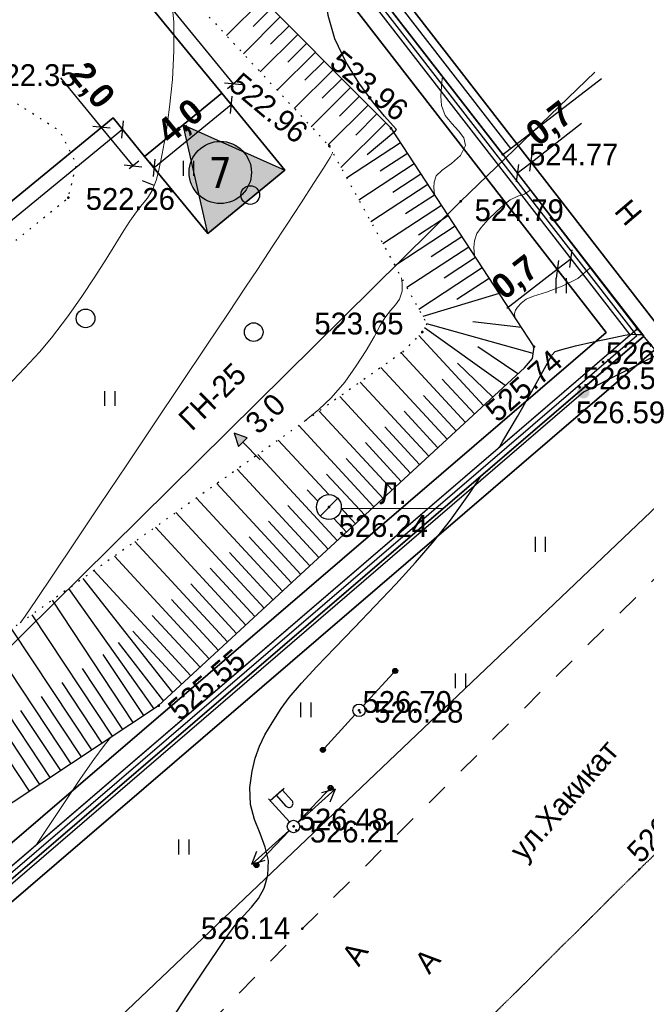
# Model space of a CAD drawing. Header units: millimetres. Extents: x 767170 to 66149698, y -983507 to 2493658.
# Tile 188 of 226: x 2880158 to 2905319, y -716604 to -677060. Entities that reach past the tile are written whole.
import ezdxf
from ezdxf.enums import TextEntityAlignment as Align

# ---------------------------------------------------------------- set-up
doc = ezdxf.new("R2010")
doc.units = ezdxf.units.MM
for name, pattern in [('Д_ТРОТ_ТРУБА', [3, 1.5, -1.5]), ('ДОРОГИ_СТРОЯЩ', [9, 8, -1]), ('Контура низ откосов  Штриховая 0.1-0.5 - - - - - - -', [0.6, 0.1, -0.5])]:
    doc.linetypes.add(name, pattern=pattern)
for name, color, linetype in [('(004) Точки рельефа', 7, 'Continuous'), ('(004a) Точки рельефа (отк.)', 7, 'Continuous'), ('(007) Здания', 7, 'Continuous'), ('(011) Колодцы', 7, 'Continuous'), ('(013) Газ', 30, 'ИК_Газопровод -------г--------'), ('(022) Возд. Линии', 7, 'Continuous'), ('(025) Дорога', 7, 'Continuous'), ('(031) Горизонтали', 42, 'Continuous'), ('(035) Откосы', 7, 'Continuous'), ('(036) Растительность', 7, 'Continuous'), ('(038) Деревья', 7, 'Continuous'), ('(039) Земля', 7, 'Continuous'), ('(040) Ограда', 7, 'Continuous'), ('GLUXOY OG', 7, 'Continuous'), ('METALL OG', 7, 'Continuous'), ('V-NODE-TEXT', 11, 'Continuous'), ('YQ_DIM', 3, 'Continuous'), ('Пикет', 7, 'Continuous')]:
    doc.layers.add(name, color=color, linetype=linetype)
for name, color, linetype, lineweight in [('(032) Горизонтали утолщенные', 32, 'Continuous', 30), ('(042) Бергштрих', 32, 'Continuous', 30), ('ВВГ 3х2.5', 5, 'Continuous', 40)]:
    doc.layers.add(name, color=color, linetype=linetype, lineweight=lineweight)
doc.styles.add('BM-431', font='txt')
doc.styles.add('D-431', font='txt')
doc.styles.add('FAYZXON', font='GOTHICB.TTF')
doc.styles.add('P-131', font='txt')
doc.styles.add('S', font='txtwr', dxfattribs={"oblique": 15})
doc.styles.get("Standard").update_dxf_attribs({"font": 'isocpeui.ttf'})
doc.styles.add('Tahoma', font='tahoma.ttf')
doc.linetypes.add('FENCELINE1', pattern='A,6.35,-2.54,[133,ltypeshp.shx,S=2.54,R=0,X=-2.54,Y=0],-2.54,25.4', length=36.83)
doc.linetypes.add('GAZ_VOZDUSH', pattern='A,1,-2,["~",Standard,S=3,R=0,X=-1.5,Y=-1.5],-1,10', length=14)
doc.linetypes.add('ИК_Газопровод -------г--------', pattern='A,9,-0.6,["Г",Standard,S=1.2,R=0,X=0,Y=-0.6],-1.2', length=10.8)
doc.linetypes.add('ОГРАДА_БЕТ', pattern='A,4,["|",Standard,S=0.8,R=0,X=0,Y=-0.8],4', length=8)
doc.linetypes.add('ОГРАДА_ГЛИН', pattern='A,4,["|",Standard,S=0.8,R=0,X=0,Y=-0.8],0.5,["|",Standard,S=0.8,R=0,X=0,Y=-0.8],3.5', length=8)
doc.dimstyles.new('MAGENTA genplan dimension', dxfattribs={"dimtxt": 1000, "dimasz": 500, "dimexe": 200, "dimexo": 300, "dimgap": 100, "dimtad": 1, "dimdec": 1, "dimlfac": 0.001, "dimzin": 1, "dimtxsty": 'FAYZXON', "dimblk": 'OBLIQUE', "dimcen": 0, "dimclrd": 142, "dimclre": 142, "dimclrt": 6, "dimadec": 0, "dimazin": 0, "dimtfac": 1, "dimtdec": 1, "dimtmove": 0, "dimatfit": 3, "dimldrblk": 'OBLIQUE', "dimfxl": 1, "dimlwd": 30, "dimlwe": 30, "dimarcsym": 0})

# ---------------------------------------------------------------- blocks, each defined once
blk = doc.blocks.new('d')
at = {"layer": '(038) Деревья'}
blk.add_ellipse((0, 0), major_axis=(0.265, 0.265), ratio=1, start_param=5.497787, end_param=11.780972, dxfattribs=at)
blk = doc.blocks.new('I04010')
for p, q in [((-0.412273, 0.007146), (-0.412273, 1.207146)), ((0.387727, 1.207146), (0.387727, 0.007146))]:
    blk.add_line(p, q)
blk = doc.blocks.new('STOLB-flat-6')
at = {"layer": '(022) Возд. Линии'}
blk.add_circle((0, 0), 0.25, dxfattribs=at)
blk = doc.blocks.new('s3-flat-18')
at = {"layer": '(022) Возд. Линии'}
h = blk.add_hatch(dxfattribs=at)
h.set_pattern_fill('ACET-2D-ANSI31', color=256, scale=0.01, angle=46.2272, style=0)
h.set_pattern_definition([(91.227215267, (-32274.242018, -79600.45155), (-0.031742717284, -0.000679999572), [])])
edge = h.paths.add_edge_path()
edge.add_arc((1.314, 1.372), 0.1, 0, 360)
blk.add_lwpolyline([(0, 0), (1.384, 1.444)], dxfattribs=at)
blk.add_circle((1.314, 1.372), 0.1, dxfattribs=at)
blk = doc.blocks.new('s4-flat-18')
at = {"layer": '(022) Возд. Линии'}
h = blk.add_hatch(dxfattribs=at)
h.set_pattern_fill('ACET-2D-ANSI31', color=256, scale=0.01, angle=226.2272, style=0)
h.set_pattern_definition([(271.227215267, (-32273.89705, -79600.091478), (0.031742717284, 0.000679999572), [])])
edge = h.paths.add_edge_path()
edge.add_arc((-1.314, -1.372), 0.1, 0, 360)
blk.add_lwpolyline([(0, 0), (-1.384, -1.444)], dxfattribs=at)
blk.add_circle((-1.314, -1.372), 0.1, dxfattribs=at)
blk = doc.blocks.new('prov-s-flat-14')
at = {"layer": '(022) Возд. Линии'}
for name, p in [('s3-flat-18', (0.172, 0.179)), ('s4-flat-18', (-0.173, -0.181))]:
    blk.add_blockref(name, p, dxfattribs=at)
blk = doc.blocks.new('STOLB-flat-7')
at = {"layer": '(022) Возд. Линии'}
blk.add_circle((0, 0), 0.25, dxfattribs=at)
blk = doc.blocks.new('s3-flat-19')
at = {"layer": '(022) Возд. Линии'}
h = blk.add_hatch(dxfattribs=at)
h.set_pattern_fill('ACET-2D-ANSI31', color=256, scale=0.01, angle=47.5732, style=0)
h.set_pattern_definition([(92.57319229, (-32276.870753, -79605.11854), (-0.031717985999, -0.001425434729), [])])
edge = h.paths.add_edge_path()
edge.add_arc((1.282, 1.402), 0.1, 0, 360)
blk.add_lwpolyline([(0, 0), (1.349, 1.476)], dxfattribs=at)
blk.add_circle((1.282, 1.402), 0.1, dxfattribs=at)
blk = doc.blocks.new('s4-flat-19')
at = {"layer": '(022) Возд. Линии'}
h = blk.add_hatch(dxfattribs=at)
h.set_pattern_fill('ACET-2D-ANSI31', color=256, scale=0.01, angle=227.5732, style=0)
h.set_pattern_definition([(272.57319229, (-32276.534338, -79604.750465), (0.031717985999, 0.001425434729), [])])
edge = h.paths.add_edge_path()
edge.add_arc((-1.282, -1.402), 0.1, 0, 360)
blk.add_lwpolyline([(0, 0), (-1.349, -1.476)], dxfattribs=at)
blk.add_circle((-1.282, -1.402), 0.1, dxfattribs=at)
blk = doc.blocks.new('prov-s-flat-15')
at = {"layer": '(022) Возд. Линии'}
for name, p in [('s3-flat-19', (0.168, 0.183)), ('s4-flat-19', (-0.169, -0.185))]:
    blk.add_blockref(name, p, dxfattribs=at)
blk = doc.blocks.new('S2-flat-11')
at = {"layer": '(022) Возд. Линии'}
for p, q in [((0, 0), (1.486, 1.338)), ((1.486, 1.338), (0.947, 1.189)), ((1.486, 1.338), (1.282, 0.818))]:
    blk.add_line(p, q, dxfattribs=at)
blk = doc.blocks.new('S1-flat-11')
at = {"layer": '(022) Возд. Линии'}
for p, q in [((0, 0), (-1.486, -1.338)), ((-1.486, -1.338), (-1.282, -0.818)), ((-1.486, -1.338), (-0.947, -1.189))]:
    blk.add_line(p, q, dxfattribs=at)
blk = doc.blocks.new('f-flat-10')
at = {"layer": '(022) Возд. Линии'}
for points in [[(-0.937, 1.04), (-0.379, 1.542)], [(-0.167, 0.186), (-1.004, 1.115)]]:
    blk.add_lwpolyline(points, dxfattribs=at)
blk.add_lwpolyline([(-0.073, 0.809), (-0.073, 0.809, 0.414214), (-0.061, 1.039), (-0.454, 1.475), (-0.695, 1.258), (-0.302, 0.821, 0.414214)], format="xyb", close=True, dxfattribs=at)
blk.add_circle((0, 0), 0.25, dxfattribs=at)
blk = doc.blocks.new('I01171-flat-7')
at = {"layer": '(011) Колодцы'}
blk.add_line((-0.349, -0.361), (0.349, 0.351), dxfattribs=at)
blk.add_circle((0, 0), 0.5, dxfattribs=at)
at = {"color": 4, "style": 'S', "oblique": 15}
blk.add_attdef('Z', (0.547, 0.808), '', height=1, rotation=90, dxfattribs=at)
blk = doc.blocks.new('wef-flat-9')
at = {"layer": '(025) Дорога', "linetype": 'Д_ТРОТ_ТРУБА'}
blk.add_hatch(color=0, dxfattribs=at).paths.add_polyline_path([(-1751554.747, -1402386.181), (-1751554.392, -1402385.83), (-1751554.921, -1402385.65)])
at = {"layer": '(022) Возд. Линии', "color": 0}
for points in [[(-1751554.921, -1402385.65), (-1751554.747, -1402386.181)], [(-1751553.867, -1402386.717), (-1751554.569, -1402386.006)]]:
    blk.add_lwpolyline(points, dxfattribs=at)
at = {"layer": '(025) Дорога', "color": 0, "linetype": 'Д_ТРОТ_ТРУБА'}
blk.add_lwpolyline([(-1751554.747, -1402386.181), (-1751554.392, -1402385.83), (-1751554.921, -1402385.65), (-1751554.747, -1402386.181)], close=True, dxfattribs=at)
blk.add_lwpolyline([(-1751554.747, -1402386.181), (-1751554.392, -1402385.83)], dxfattribs=at)
blk = doc.blocks.new('A$C05d28b1e')
at = {"layer": '(013) Газ', "linetype": 'ByBlock'}
h = blk.add_hatch(color=0, dxfattribs=at)
edge = h.paths.add_edge_path()
edge.add_arc((-29954, -94459), 250, 0, 360)
at = {"layer": '(004) Точки рельефа', "color": 7, "linetype": 'ByBlock', "lineweight": -2}
for p in [(-37675, -83853), (-40161, -84572), (-33190, -84908), (-50637, -86644), (-34885, -86796), (-36416, -92038), (-27799, -91911), (-31938, -92630), (-40175, -99069), (-47013, -107040), (-38962, -107234), (-41595, -111897), (-41237, -115998)]:
    blk.add_point(p, dxfattribs=at)
at = {"layer": '(004a) Точки рельефа (отк.)', "color": 7, "linetype": 'ByBlock', "lineweight": -2}
for p in [(-29174, -93245), (-30100, -94254)]:
    blk.add_point(p, dxfattribs=at)
at = {"layer": '(007) Здания', "ltscale": 600}
for points in [[(-33190, -84908), (-29228, -81858)], [(-33190, -84908), (-27799, -91911), (-26584, -93359)]]:
    blk.add_lwpolyline(points, dxfattribs=at)
at = {"layer": '(013) Газ', "linetype": 'GAZ_VOZDUSH', "ltscale": 600, "flags": 128}
for points in [[(139039, 153682), (138885, 152734), (135454, 145357), (130316, 142546), (115842, 109039), (104824, 79051), (99727, 68744), (82201, 34139), (52809, 3628), (56082, -3749), (32593, -24350), (33828, -29046), (31852, -35564), (-6995, -77251), (-10648, -79274), (-22017, -90450), (-29954, -94459), (-74554, -132816), (-76953, -135094)], [(-29501, -81599), (-34885, -86796), (-57126, -108761), (-84722, -135134), (-87949, -138482), (-84911, -141883), (-86034, -142931)]]:
    blk.add_lwpolyline(points, dxfattribs=at)
at = {"layer": '(022) Возд. Линии', "color": 0, "ltscale": 600, "flags": 128}
blk.add_lwpolyline([(-39677, -99116), (-35582, -99121)], dxfattribs=at)
at = {"layer": '(025) Дорога', "linetype": 'Д_ТРОТ_ТРУБА', "ltscale": 600, "flags": 128}
blk.add_lwpolyline([(150815, 142076), (135921, 113311), (125552, 93370), (117383, 77821), (104208, 56333), (99627, 49152), (88708, 25275), (72217, 300), (60109, -13961), (40976, -33812), (21855, -53057), (7525, -67385), (-21145, -96032), (-41237, -115998), (-56020, -131074), (-73097, -148290), (-76079, -151266)], dxfattribs=at)
at = {"layer": '(031) Горизонтали', "color": 42, "linetype": 'Continuous', "lineweight": 0, "ltscale": 600}
for points in [[(-53084, -94212), (-52391, -93495), (-51793, -92846), (-51310, -92270), (-50675, -91429), (-50095, -90606), (-49575, -89826), (-49118, -89110), (-48728, -88481), (-48410, -87964), (-48168, -87581), (-47901, -87210), (-47666, -86923), (-47459, -86657), (-47277, -86353), (-47116, -85948), (-47008, -85540), (-46867, -84880), (-46715, -84020), (-46571, -83010), (-46458, -81902), (-46395, -80747), (-46403, -79597), (-46505, -78503)], [(-35937, -86512), (-35956, -86237), (-35944, -86014), (-35861, -85766), (-35632, -85540), (-35253, -85274), (-34886, -84952), (-34694, -84554), (-34756, -84234), (-34968, -83952), (-35244, -83670), (-35503, -83347), (-35659, -82941), (-35674, -82570), (-35637, -81987), (-35613, -81784)], [(-52552, -103706), (-52539, -103695), (-52373, -103449), (-51921, -102778), (-51235, -101758), (-50367, -100466), (-49369, -98979), (-48291, -97373), (-47186, -95724), (-46104, -94110), (-45098, -92606), (-44218, -91289), (-43517, -90236), (-43045, -89524), (-42451, -88619), (-41855, -87709), (-41292, -86845), (-40794, -86075), (-40395, -85452), (-40128, -85023), (-40027, -84839), (-40029, -84812)], [(-34324, -88979), (-34324, -88979), (-34348, -88649), (-34334, -88381), (-34234, -88086), (-34063, -87836), (-33785, -87526), (-33457, -87206), (-33141, -86923), (-32895, -86727), (-32591, -86579), (-32320, -86496), (-32092, -86335)], [(-32712, -91446), (-32712, -91446), (-32717, -91295), (-32683, -91156), (-32599, -91034), (-32449, -90878), (-32248, -90715), (-31960, -90601), (-31439, -90435), (-30805, -90201), (-30180, -89883), (-29683, -89464)], [(-41163, -95638), (-40578, -95151), (-40079, -94686), (-39540, -94048), (-39075, -93402), (-38683, -92785), (-38362, -92233), (-38109, -91782), (-37922, -91467), (-37696, -91174), (-37494, -90949), (-37335, -90717), (-37236, -90402), (-37232, -90093), (-37255, -89865)], [(-51916, -112620), (-51464, -111936), (-50768, -110892), (-50142, -109969), (-49611, -109204), (-49198, -108638), (-48929, -108309)]]:
    blk.add_lwpolyline(points, dxfattribs=at)
at = {"layer": '(032) Горизонтали утолщенные', "color": 32, "linetype": 'Continuous', "lineweight": 30, "ltscale": 600}
for points in [[(-37549, -84045), (-37544, -83991), (-37502, -83952), (-37459, -83904), (-37591, -83759), (-37938, -83370), (-38421, -82780), (-38966, -82036), (-39495, -81182), (-39930, -80264), (-40197, -79327), (-40291, -78454), (-40272, -77672), (-40155, -76939), (-39954, -76215), (-39947, -76195)], [(-33328, -96659), (-33185, -96428), (-32599, -95437), (-32102, -94564), (-31713, -93860), (-31450, -93377), (-31332, -93165), (-31227, -92970), (-31091, -92819), (-30825, -92734), (-30268, -92597), (-29564, -92438), (-28858, -92286), (-28293, -92170), (-28014, -92120), (-27806, -92141), (-27609, -92137)], [(-46541, -119714), (-45826, -118635), (-45177, -117664), (-44651, -116877), (-44301, -116349), (-43940, -115859), (-43595, -115472), (-43278, -115133), (-43001, -114787), (-42779, -114377), (-42622, -113850), (-42601, -113269), (-42731, -112721), (-42940, -112178), (-43159, -111616), (-43317, -111008), (-43344, -110330), (-43262, -109681), (-43139, -109147), (-42967, -108677), (-42740, -108222), (-42452, -107733), (-42097, -107158), (-41770, -106711), (-41280, -106143), (-40659, -105472), (-39938, -104720), (-39149, -103906), (-38324, -103049), (-37493, -102170), (-36690, -101289), (-35944, -100424), (-35289, -99597), (-34549, -98559), (-34055, -97810)]]:
    blk.add_lwpolyline(points, dxfattribs=at)
at = {"layer": '(035) Откосы', "ltscale": 600}
for p, q in [((-44291, -80129), (-42832, -78676)), ((-43215, -79763), (-42479, -79030)), ((-43610, -80862), (-42126, -79384)), ((-42521, -80484), (-41773, -79739)), ((-42929, -81595), (-41420, -80093)), ((-41828, -81204), (-41068, -80447)), ((-42247, -82328), (-40715, -80801)), ((-41134, -81925), (-40362, -81155)), ((-41566, -83060), (-40009, -81510)), ((-40885, -83793), (-39304, -82218)), ((-40441, -82645), (-39656, -81864)), ((-39748, -83366), (-38951, -82572)), ((-40204, -84526), (-38598, -82926)), ((-39094, -84126), (-38245, -83280)), ((-39692, -85427), (-37892, -83635)), ((-38636, -84908), (-37570, -84014)), ((-39461, -85847), (-37297, -84432)), ((-38121, -85568), (-37023, -84850)), ((-38978, -86726), (-36749, -85269)), ((-37606, -86426), (-36476, -85687)), ((-38496, -87605), (-36202, -86106)), ((-37092, -87284), (-35929, -86524)), ((-38013, -88484), (-35655, -86943)), ((-36577, -88142), (-35382, -87361)), ((-37530, -89363), (-35108, -87780)), ((-36062, -89000), (-34835, -88198)), ((-37048, -90242), (-34561, -88617)), ((-35547, -89858), (-34288, -89035)), ((-36565, -91121), (-34014, -89454)), ((-35032, -90716), (-33741, -89872)), ((-36557, -92178), (-33960, -94991)), ((-37269, -92880), (-34695, -95669)), ((-35013, -93291), (-33593, -94652)), ((-38092, -93463), (-35430, -96347)), ((-38915, -94046), (-36164, -97025)), ((-35620, -93930), (-34328, -95330)), ((-39738, -94628), (-36899, -97703)), ((-36372, -94590), (-35062, -96008)), ((-40560, -95211), (-37634, -98382)), ((-37150, -95220), (-35797, -96686)), ((-41383, -95794), (-38368, -99060)), ((-37929, -95851), (-36532, -97364)), ((-42206, -96377), (-40182, -98569)), ((-38708, -96481), (-37266, -98043)), ((-43029, -96960), (-39838, -100416)), ((-39486, -97112), (-38001, -98721)), ((-43851, -97542), (-40572, -101094)), ((-40265, -97742), (-38736, -99399)), ((-44674, -98125), (-41307, -101773)), ((-41044, -98373), (-40617, -98835)), ((-45497, -98708), (-42042, -102451)), ((-41822, -99003), (-40205, -100755)), ((-39677, -99116), (-39103, -99738)), ((-46319, -99291), (-42776, -103129)), ((-42601, -99634), (-40940, -101434)), ((-39977, -99528), (-39470, -100077)), ((-47142, -99874), (-43511, -103807)), ((-43380, -100264), (-41674, -102112)), ((-47965, -100456), (-44246, -104485)), ((-48788, -101039), (-44980, -105164)), ((-44159, -100895), (-42409, -102790)), ((-49610, -101622), (-45715, -105842)), ((-44937, -101525), (-43144, -103468)), ((-50060, -101940), (-46450, -106520)), ((-50626, -102341), (-47207, -107169)), ((-45716, -102156), (-43878, -104146)), ((-46495, -102786), (-44613, -104825)), ((-51292, -102813), (-48041, -107721)), ((-52108, -103392), (-48875, -108273)), ((-47273, -103417), (-45348, -105503)), ((-52925, -103969), (-49708, -108825)), ((-48052, -104047), (-46082, -106181)), ((-53742, -104545), (-50542, -109377)), ((-48639, -104508), (-46817, -106859)), ((-54560, -105121), (-51375, -109930)), ((-49254, -104985), (-47624, -107445)), ((-50079, -105550), (-48458, -107997)), ((-55378, -105698), (-52209, -110482)), ((-50904, -106115), (-49291, -108549)), ((-51729, -106679), (-50125, -109101)), ((-52555, -107243), (-50958, -109653)), ((-53380, -107808), (-51792, -110206))]:
    blk.add_line(p, q, dxfattribs=at)
at = {"layer": '(035) Откосы', "linetype": 'Контура низ откосов  Штриховая 0.1-0.5 - - - - - - -', "ltscale": 600}
blk.add_lwpolyline([(-58043, -62121), (-51597, -72270), (-40161, -84572), (-36241, -91710), (-36416, -92038), (-37251, -92867), (-52689, -103803), (-66190, -113316), (-74159, -122490), (-84579, -134080)], dxfattribs=at)
at = {"layer": '(035) Откосы', "ltscale": 600}
for points in [[(-82186, -137023), (-69421, -126056), (-64578, -118675), (-47013, -107040), (-32314, -93471), (-31996, -93107), (-31938, -92630), (-37675, -83853), (-49817, -71663), (-58043, -62121)], [(-33337, -90490), (-36401, -91420)], [(-31972, -92905), (-36241, -91710)], [(-32445, -91855), (-34401, -91632)], [(-33092, -94189), (-36329, -91874)], [(-32585, -93721), (-34196, -92633)]]:
    blk.add_lwpolyline(points, dxfattribs=at)
at = {"layer": '(039) Земля', "linetype": 'Контура низ откосов  Штриховая 0.1-0.5 - - - - - - -', "ltscale": 600, "flags": 128}
blk.add_lwpolyline([(-69513, -96381), (-68982, -98259), (-67869, -99049), (-67044, -99442), (-53679, -89104), (-51093, -87023), (-50637, -86644), (-50306, -85304), (-50975, -83967), (-52820, -82792), (-54266, -82457), (-69297, -95728), (-69513, -96381)], dxfattribs=at)
at = {"layer": '(040) Ограда', "linetype": 'ОГРАДА_БЕТ', "ltscale": 600, "flags": 128}
for points in [[(-33190, -84908), (-58509, -52263), (-37656, -33532), (-37389, -33830), (-37091, -33562)], [(-84579, -134080), (-82186, -137023), (-81425, -137959), (-27799, -91911)]]:
    blk.add_lwpolyline(points, dxfattribs=at)
at = {"layer": '(040) Ограда', "ltscale": 600, "flags": 128}
blk.add_lwpolyline([(-32874, -84663), (-57965, -52312), (-37686, -34097), (-37419, -34394), (-36824, -33860)], dxfattribs=at)
at = {"layer": '(040) Ограда', "ltscale": 600}
blk.add_lwpolyline([(-84889, -134332), (-82496, -137275), (-81476, -138531), (-27538, -92214)], dxfattribs=at)
at = {"layer": '(042) Бергштрих', "color": 32, "linetype": 'Continuous', "lineweight": 30, "ltscale": 600}
blk.add_line((-47196, -86150), (-47661, -85965), dxfattribs=at)
at = {"layer": '(022) Возд. Линии', "xscale": 1000, "yscale": 1000, "zscale": 1000}
for name, p in [('wef-flat-9', (1751510938, 1402289545)), ('I01171-flat-7', (-40175, -99069)), ('prov-s-flat-15', (-38962, -107234)), ('STOLB-flat-7', (-38962, -107234)), ('prov-s-flat-14', (-41595, -111897)), ('f-flat-10', (-41595, -111897)), ('S2-flat-11', (-41412, -111732)), ('STOLB-flat-6', (-41595, -111897)), ('S1-flat-11', (-41782, -112066))]:
    blk.add_blockref(name, p, dxfattribs=at)
at = {"layer": '(036) Растительность', "linetype": 'Continuous', "xscale": 500, "yscale": 500, "zscale": 500}
for p in [(-45810, -85766), (-30836, -90477), (-48970, -95012), (-31678, -100869), (-34884, -106351), (-41100, -107515), (-45995, -113020)]:
    blk.add_blockref('I04010', p, dxfattribs=at)
at = {"layer": '(038) Деревья', "linetype": 'Continuous', "xscale": 1000, "yscale": 1000, "zscale": 1000}
for p in [(-43332, -86537), (-49945, -91491), (-43194, -92041)]:
    blk.add_blockref('d', p, dxfattribs=at)
at = {"layer": '(004) Точки рельефа', "linetype": 'ByBlock', "char_height": 875, "attachment_point": 4, "style": 'D-431'}
for s, insert, rotation in [('523.96', (-39927, -80998), 320.1704), ('522.96', (-43964, -81894), 320.1704), ('525.74', (-33686, -95381), 41.4416), ('525.55', (-46435, -107370), 40.8179)]:
    blk.add_mtext(s, dxfattribs=dict(at, insert=insert, rotation=rotation))
for s, insert in [('522.35', (-53888, -81728)), ('524.77', (-32134, -84916)), ('522.26', (-49937, -86701)), ('524.79', (-34322, -87155)), ('523.65', (-40757, -91704)), ('526.59', (-30255, -95272)), ('526.24', (-39780, -99836)), ('526.28', (-38352, -107296)), ('526.21', (-40937, -112108)), ('526.14', (-45313, -115991))]:
    blk.add_mtext(s, dxfattribs=dict(at, insert=insert))
at = {"layer": '(004a) Точки рельефа (отк.)', "linetype": 'ByBlock', "char_height": 875, "attachment_point": 4, "style": 'D-431'}
for s, insert in [('526.59', (-29049, -92895)), ('526.53', (-29975, -93904))]:
    blk.add_mtext(s, dxfattribs=dict(at, insert=insert))
at = {"layer": '(007) Здания', "style": 'P-131'}
blk.add_text('Н', height=880, rotation=310.4615, dxfattribs=at).set_placement((-28757, -87198))
at = {"layer": '(011) Колодцы', "style": 'BM-431'}
blk.add_text('Л.', height=875, dxfattribs=at).set_placement((-38146, -98946))
at = {"layer": '(013) Газ', "color": 0, "linetype": 'Continuous', "style": 'BM-431'}
for s, p in [('ГН-25', (-45678, -96051)), ('3.0', (-43000, -96192))]:
    blk.add_text(s, height=875, rotation=44.6423, dxfattribs=at).set_placement(p)
at = {"layer": '(025) Дорога', "linetype": 'ДОРОГИ_СТРОЯЩ', "style": 'BM-431'}
blk.add_text('A', height=875, rotation=57.4738, dxfattribs=at).set_placement((-38971, -117562))
blk = doc.blocks.new('A$Cf7d37bc6')
h = blk.add_hatch(color=1)
h.dxf.hatch_style = 1
h.paths.add_polyline_path([(-1024, 1718), (-695, -2742), (2742, -695)])
blk.add_lwpolyline([(-2742, 695), (695, 2742), (2742, -695), (-695, -2742)], close=True)
blk.add_lwpolyline([(-695, -2742), (-1024, 1718), (2742, -695)])
blk = doc.blocks.new('Eksplikatsia')
h = blk.add_hatch(color=2)
h.dxf.hatch_style = 1
edge = h.paths.add_edge_path()
edge.add_arc((0, 0), 1250, 0, 360)
at = {"lineweight": 30}
blk.add_circle((0, 0), 1250, dxfattribs=at)
at = {"color": 1}
blk.add_attdef('№', text='', height=1250, dxfattribs=at).set_placement((0, 0), align=Align.MIDDLE_CENTER)
blk = doc.blocks.new('_Oblique')
at = {"color": 0, "linetype": 'ByBlock', "lineweight": -2}
blk.add_line((-0.5, -0.5), (0.5, 0.5), dxfattribs=at)
blk = doc.blocks.new('*D1637')
at = {"layer": 'YQ_DIM', "color": 142, "lineweight": 30, "transparency": 16777216}
for p, q in [((2884100, -681238), (2884417, -681625)), ((2884290, -681470), (2842853, -715491)), ((2842663, -715260), (2842980, -715646))]:
    blk.add_line(p, q, dxfattribs=at)
at = {"layer": 'YQ_DIM', "color": 142, "lineweight": 30, "transparency": 16777216, "xscale": 500, "yscale": 500, "zscale": 500}
for p, rotation in [((2884290, -681470), 39.38762808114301), ((2842853, -715491), 219.387628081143)]:
    blk.add_blockref('_Oblique', p, dxfattribs=dict(at, rotation=rotation))
at = {"layer": 'YQ_DIM', "color": 6, "transparency": 16777216, "insert": (2863131, -697944), "char_height": 1000, "attachment_point": 5, "rotation": 39.3876, "style": 'FAYZXON'}
blk.add_mtext('53,6', dxfattribs=at)
blk = doc.blocks.new('*D1638')
at = {"layer": 'YQ_DIM', "color": 142, "lineweight": 30, "transparency": 16777216}
for p, q in [((2883445, -681387), (2881808, -679393)), ((2883677, -681197), (2883291, -681514)), ((2884711, -682929), (2883445, -681387)), ((2884943, -682739), (2884557, -683056))]:
    blk.add_line(p, q, dxfattribs=at)
at = {"layer": 'YQ_DIM', "color": 142, "lineweight": 30, "transparency": 16777216, "xscale": 500, "yscale": 500, "zscale": 500}
for p, rotation in [((2883445, -681387), 129.3843893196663), ((2884711, -682929), 309.3843893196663)]:
    blk.add_blockref('_Oblique', p, dxfattribs=dict(at, rotation=rotation))
at = {"layer": 'YQ_DIM', "color": 6, "transparency": 16777216, "insert": (2883005, -679756), "char_height": 1000, "attachment_point": 5, "rotation": 309.3844, "style": 'FAYZXON'}
blk.add_mtext('2,0', dxfattribs=at)
blk = doc.blocks.new('*D1639')
at = {"layer": 'YQ_DIM', "color": 142, "lineweight": 30, "transparency": 16777216}
for p, q in [((2888652, -680477), (2885555, -683012)), ((2888462, -680245), (2888779, -680631)), ((2885365, -682780), (2885682, -683167))]:
    blk.add_line(p, q, dxfattribs=at)
at = {"layer": 'YQ_DIM', "color": 142, "lineweight": 30, "transparency": 16777216, "xscale": 500, "yscale": 500, "zscale": 500}
for p, rotation in [((2888652, -680477), 39.30950815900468), ((2885555, -683012), 219.3095081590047)]:
    blk.add_blockref('_Oblique', p, dxfattribs=dict(at, rotation=rotation))
at = {"layer": 'YQ_DIM', "color": 6, "transparency": 16777216, "insert": (2886663, -681207), "char_height": 1000, "attachment_point": 5, "rotation": 39.3095, "style": 'FAYZXON'}
blk.add_mtext('4,0', dxfattribs=at)
blk = doc.blocks.new('*D1640')
at = {"layer": 'YQ_DIM', "color": 142, "lineweight": 30, "transparency": 16777216}
for p, q in [((2870730, -658179), (2871116, -657861)), ((2870962, -657988), (2888736, -679632)), ((2888504, -679822), (2888890, -679505))]:
    blk.add_line(p, q, dxfattribs=at)
at = {"layer": 'YQ_DIM', "color": 142, "lineweight": 30, "transparency": 16777216, "xscale": 500, "yscale": 500, "zscale": 500}
for p, rotation in [((2870962, -657988), 129.3930506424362), ((2888736, -679632), 309.3930506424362)]:
    blk.add_blockref('_Oblique', p, dxfattribs=dict(at, rotation=rotation))
at = {"layer": 'YQ_DIM', "color": 6, "transparency": 16777216, "insert": (2880386, -668369), "char_height": 1000, "attachment_point": 5, "rotation": 309.3931, "style": 'FAYZXON'}
blk.add_mtext('28,0', dxfattribs=at)
blk = doc.blocks.new('*D1691')
at = {"color": 142, "lineweight": 30, "transparency": 16777216}
for p, q in [((2902298, -686659), (2901745, -687088)), ((2902389, -686776), (2902421, -686817)), ((2901745, -687088), (2899714, -688663)), ((2901836, -687205), (2901868, -687246))]:
    blk.add_line(p, q, dxfattribs=at)
at = {"color": 142, "lineweight": 30, "transparency": 16777216, "xscale": 500, "yscale": 500, "zscale": 500}
for p, rotation in [((2902298, -686659), 37.79664929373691), ((2901745, -687088), 217.7966492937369)]:
    blk.add_blockref('_Oblique', p, dxfattribs=dict(at, rotation=rotation))
at = {"color": 6, "transparency": 16777216, "insert": (2900106, -687480), "char_height": 1000, "attachment_point": 5, "rotation": 37.7966, "style": 'FAYZXON'}
blk.add_mtext('0,7', dxfattribs=at)
blk = doc.blocks.new('*D1692')
at = {"color": 142, "lineweight": 30, "transparency": 16777216}
for p, q in [((2900691, -682791), (2902722, -681216)), ((2900138, -683220), (2900691, -682791)), ((2900540, -682597), (2900568, -682633)), ((2899987, -683026), (2900015, -683062))]:
    blk.add_line(p, q, dxfattribs=at)
at = {"color": 142, "lineweight": 30, "transparency": 16777216, "xscale": 500, "yscale": 500, "zscale": 500}
for p, rotation in [((2900691, -682791), 37.79664929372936), ((2900138, -683220), 217.7966492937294)]:
    blk.add_blockref('_Oblique', p, dxfattribs=dict(at, rotation=rotation))
at = {"color": 6, "transparency": 16777216, "insert": (2901478, -681301), "char_height": 1000, "attachment_point": 5, "rotation": 37.7966, "style": 'FAYZXON'}
blk.add_mtext('0,7', dxfattribs=at)
blk = doc.blocks.new('asdaw1234141')
at = {"layer": '(013) Газ', "linetype": 'ByBlock'}
h = blk.add_hatch(color=0, dxfattribs=at)
edge = h.paths.add_edge_path()
edge.add_arc((-14289, -32290), 250, 0, 360)
at = {"layer": '(004) Точки рельефа', "color": 7, "linetype": 'ByBlock', "lineweight": -2}
for p in [(-17525, -22739), (-20751, -29869), (-12134, -29742), (-16273, -30461), (-24510, -36900), (-23297, -45065), (-25930, -49728), (-25572, -53829)]:
    blk.add_point(p, dxfattribs=at)
at = {"layer": '(004a) Точки рельефа (отк.)', "color": 7, "linetype": 'ByBlock', "lineweight": -2}
for p in [(-13509, -31076), (-14435, -32085)]:
    blk.add_point(p, dxfattribs=at)
at = {"layer": '(007) Здания', "ltscale": 600}
for points in [[(-17525, -22739), (-13563, -19689)], [(-17525, -22739), (-12134, -29742), (-10919, -31190)]]:
    blk.add_lwpolyline(points, dxfattribs=at)
at = {"layer": '(013) Газ', "linetype": 'GAZ_VOZDUSH', "ltscale": 600, "flags": 128}
blk.add_lwpolyline([(-13836, -19430), (-19220, -24627), (-41461, -46592), (-69057, -72965), (-72284, -76313), (-69246, -79714), (-70369, -80762)], dxfattribs=at)
at = {"layer": '(022) Возд. Линии', "color": 0, "ltscale": 600, "flags": 128}
blk.add_lwpolyline([(-24012, -36947), (-19917, -36952)], dxfattribs=at)
at = {"layer": '(025) Дорога', "linetype": 'Д_ТРОТ_ТРУБА', "elevation": 524612}
blk.add_lwpolyline([(-64493, -105070), (-53854, -94447), (-47824, -88199), (-45983, -86685), (-44042, -84841), (-41326, -81884), (-39588, -79458), (-31164, -70747), (-21589, -60944), (-12051, -51459), (-2009, -41732), (6767, -33428), (12566, -27815), (14277, -26160)], dxfattribs=at)
at = {"layer": '(031) Горизонтали', "color": 42, "linetype": 'Continuous', "lineweight": 0, "ltscale": 600}
for points in [[(-36887, -41537), (-36874, -41526), (-36708, -41280), (-36256, -40609), (-35570, -39589), (-34702, -38297), (-33704, -36810), (-32626, -35204), (-31521, -33555), (-30439, -31941), (-29433, -30437), (-28553, -29120), (-27852, -28067), (-27380, -27355), (-26786, -26450), (-26190, -25540), (-25627, -24676), (-25129, -23906), (-24730, -23283), (-24463, -22854), (-24362, -22670), (-24364, -22643)], [(-18659, -26810), (-18659, -26810), (-18683, -26480), (-18669, -26212), (-18569, -25917), (-18398, -25667), (-18120, -25357), (-17792, -25037), (-17476, -24754), (-17230, -24558), (-16926, -24410), (-16655, -24327), (-16427, -24166)], [(-17047, -29277), (-17047, -29277), (-17052, -29126), (-17018, -28987), (-16934, -28865), (-16784, -28709), (-16583, -28546), (-16295, -28432), (-15774, -28266), (-15140, -28032), (-14515, -27714), (-14018, -27295)], [(-25498, -33469), (-24913, -32982), (-24414, -32517), (-23875, -31879), (-23410, -31233), (-23018, -30616), (-22697, -30064), (-22444, -29613), (-22257, -29298), (-22031, -29005), (-21829, -28780), (-21670, -28548), (-21571, -28233), (-21567, -27924), (-21590, -27696)], [(-36251, -50451), (-35799, -49767), (-35103, -48723), (-34477, -47800), (-33946, -47035), (-33533, -46469), (-33264, -46140)]]:
    blk.add_lwpolyline(points, dxfattribs=at)
at = {"layer": '(032) Горизонтали утолщенные', "color": 32, "linetype": 'Continuous', "lineweight": 30, "ltscale": 600}
for points in [[(-17663, -34490), (-17520, -34259), (-16934, -33268), (-16437, -32395), (-16048, -31691), (-15785, -31208), (-15667, -30996), (-15562, -30801), (-15426, -30650), (-15160, -30565), (-14603, -30428), (-13899, -30269), (-13193, -30117), (-12628, -30001), (-12349, -29951), (-12141, -29972), (-11944, -29968)], [(-30876, -57545), (-30161, -56466), (-29512, -55495), (-28986, -54708), (-28636, -54180), (-28275, -53690), (-27930, -53303), (-27613, -52964), (-27336, -52618), (-27114, -52208), (-26957, -51681), (-26936, -51100), (-27066, -50552), (-27275, -50009), (-27494, -49447), (-27652, -48839), (-27679, -48161), (-27597, -47512), (-27474, -46978), (-27302, -46508), (-27075, -46053), (-26787, -45564), (-26432, -44989), (-26105, -44542), (-25615, -43974), (-24994, -43303), (-24273, -42551), (-23484, -41737), (-22659, -40880), (-21828, -40001), (-21025, -39120), (-20279, -38255), (-19624, -37428), (-18884, -36390), (-18390, -35641)]]:
    blk.add_lwpolyline(points, dxfattribs=at)
at = {"layer": '(035) Откосы', "ltscale": 600}
for p, q in [((-19367, -28547), (-18076, -27703)), ((-20892, -30009), (-18295, -32822)), ((-21604, -30711), (-19030, -33500)), ((-19348, -31122), (-17928, -32483)), ((-22427, -31294), (-19765, -34178)), ((-23250, -31877), (-20499, -34856)), ((-19955, -31761), (-18663, -33161)), ((-20707, -32421), (-19397, -33839)), ((-24073, -32459), (-21234, -35534)), ((-24895, -33042), (-21969, -36213)), ((-21485, -33051), (-20132, -34517)), ((-25718, -33625), (-22703, -36891)), ((-22264, -33682), (-20867, -35195)), ((-26541, -34208), (-24517, -36400)), ((-23043, -34312), (-21601, -35874)), ((-27364, -34791), (-24173, -38247)), ((-23821, -34943), (-22336, -36552)), ((-28186, -35373), (-24907, -38925)), ((-24600, -35573), (-23071, -37230)), ((-29009, -35956), (-25642, -39604)), ((-25379, -36204), (-24952, -36666)), ((-29832, -36539), (-26377, -40282)), ((-30654, -37122), (-27111, -40960)), ((-26157, -36834), (-24540, -38586)), ((-24012, -36947), (-23438, -37569)), ((-26936, -37465), (-25275, -39265)), ((-24312, -37359), (-23805, -37908)), ((-31477, -37705), (-27846, -41638)), ((-32300, -38287), (-28581, -42316)), ((-27715, -38095), (-26009, -39943)), ((-28494, -38726), (-26744, -40621)), ((-33123, -38870), (-29315, -42995)), ((-33945, -39453), (-30050, -43673)), ((-29272, -39356), (-27479, -41299)), ((-34961, -40172), (-31542, -45000)), ((-30051, -39987), (-28213, -41977)), ((-35627, -40644), (-32376, -45552)), ((-30830, -40617), (-28948, -42656)), ((-36443, -41223), (-33210, -46104)), ((-31608, -41248), (-29683, -43334)), ((-37260, -41800), (-34043, -46656)), ((-38077, -42376), (-34877, -47208)), ((-38895, -42952), (-35710, -47761)), ((-33589, -42816), (-31959, -45276)), ((-34414, -43381), (-32793, -45828)), ((-39713, -43529), (-36544, -48313)), ((-35239, -43946), (-33626, -46380)), ((-36064, -44510), (-34460, -46932)), ((-36890, -45074), (-35293, -47484)), ((-37715, -45639), (-36127, -48037))]:
    blk.add_line(p, q, dxfattribs=at)
for points in [[(-17672, -28321), (-20736, -29251)], [(-16307, -30736), (-20576, -29541)], [(-16780, -29686), (-18736, -29463)], [(-17427, -32020), (-20664, -29705)], [(-16920, -31552), (-18531, -30464)]]:
    blk.add_lwpolyline(points, dxfattribs=at)
at = {"layer": '(040) Ограда', "ltscale": 600}
blk.add_lwpolyline([(-69224, -72163), (-66831, -75106), (-65811, -76362), (-11873, -30045)], dxfattribs=at)
at = {"layer": '(040) Ограда', "linetype": 'ОГРАДА_БЕТ', "ltscale": 600, "flags": 128}
blk.add_lwpolyline([(-68914, -71911), (-66521, -74854), (-65760, -75790), (-12134, -29742)], dxfattribs=at)
at = {"layer": 'Пикет', "color": 7, "linetype": 'ByBlock', "lineweight": -2, "transparency": 16777216}
for p in [(-23255, -45153, 526700), (-25820, -49876, 526484), (-12051, -51459, 526307)]:
    blk.add_point(p, dxfattribs=at)
at = {"layer": '(022) Возд. Линии', "xscale": 1000, "yscale": 1000, "zscale": 1000}
for name, p in [('wef-flat-9', (1751526603, 1402351714)), ('I01171-flat-7', (-24510, -36900)), ('prov-s-flat-15', (-23297, -45065)), ('STOLB-flat-7', (-23297, -45065)), ('prov-s-flat-14', (-25930, -49728)), ('f-flat-10', (-25930, -49728)), ('S2-flat-11', (-25747, -49563)), ('STOLB-flat-6', (-25930, -49728)), ('S1-flat-11', (-26117, -49897))]:
    blk.add_blockref(name, p, dxfattribs=at)
at = {"layer": '(036) Растительность', "linetype": 'Continuous', "xscale": 500, "yscale": 500, "zscale": 500}
for p in [(-15171, -28308), (-16013, -38700), (-19219, -44182), (-25435, -45346), (-30330, -50851)]:
    blk.add_blockref('I04010', p, dxfattribs=at)
at = {"layer": '(038) Деревья', "linetype": 'Continuous', "xscale": 1000, "yscale": 1000, "zscale": 1000}
blk.add_blockref('d', (-27529, -29872), dxfattribs=at)
at = {"layer": '(004) Точки рельефа', "linetype": 'ByBlock', "char_height": 875, "attachment_point": 4, "style": 'D-431'}
for s, insert in [('524.77', (-16469, -22747)), ('524.79', (-18657, -24986)), ('523.65', (-25092, -29535)), ('526.59', (-14590, -33103)), ('526.24', (-24115, -37667)), ('526.28', (-22687, -45127)), ('526.21', (-25272, -49939)), ('526.14', (-29648, -53822))]:
    blk.add_mtext(s, dxfattribs=dict(at, insert=insert))
for s, insert, rotation in [('525.74', (-18021, -33212), 41.4416), ('525.55', (-30770, -45201), 40.8179)]:
    blk.add_mtext(s, dxfattribs=dict(at, insert=insert, rotation=rotation))
at = {"layer": '(004a) Точки рельефа (отк.)', "linetype": 'ByBlock', "char_height": 875, "attachment_point": 4, "style": 'D-431'}
for s, insert in [('526.59', (-13384, -30726)), ('526.53', (-14310, -31735))]:
    blk.add_mtext(s, dxfattribs=dict(at, insert=insert))
at = {"layer": '(007) Здания', "style": 'P-131'}
blk.add_text('Н', height=880, rotation=310.4615, dxfattribs=at).set_placement((-13092, -25029))
at = {"layer": '(011) Колодцы', "style": 'BM-431'}
blk.add_text('Л.', height=875, dxfattribs=at).set_placement((-22481, -36777))
at = {"layer": '(013) Газ', "color": 0, "linetype": 'Continuous', "style": 'BM-431'}
for s, p in [('ГН-25', (-30013, -33882)), ('3.0', (-27335, -34023))]:
    blk.add_text(s, height=875, rotation=44.6423, dxfattribs=at).set_placement(p)
at = {"layer": '(025) Дорога', "linetype": 'ДОРОГИ_СТРОЯЩ', "style": 'BM-431'}
for s, p in [('ул.Хакикат', (-16671, -51177)), ('A', (-20485, -55699))]:
    blk.add_text(s, height=875, rotation=49.0234, dxfattribs=at).set_placement(p)
at = {"color": 4, "oblique": 15}
for p in [(7915, -43169, 526510), (-14957, -65237, 525926), (-30354, -80716, 525694), (-52139, -102428, 524466)]:
    blk.add_attdef('Z', p, '', height=1000, rotation=4.8022, dxfattribs=at)
at = {"layer": 'V-NODE-TEXT', "color": 7, "linetype": 'ByBlock', "char_height": 875, "attachment_point": 4, "style": 'D-431'}
for s, insert in [('{\\fD431|b0|i0|c0|p34;526.70}', (-23155, -44733, 526700)), ('{\\fD431|b0|i0|c0|p34;526.48}', (-25720, -49456, 526484))]:
    blk.add_mtext(s, dxfattribs=dict(at, insert=insert))
at = {"layer": 'V-NODE-TEXT', "color": 7, "linetype": 'ByBlock', "insert": (-12295, -50959, 526307), "char_height": 875, "attachment_point": 4, "rotation": 46.8652, "style": 'D-431'}
blk.add_mtext('{\\fD431|b0|i0|c0|p34;526.31}', dxfattribs=at)

msp = doc.modelspace()

# ---------------------------------------------------------------- block references
at = {"color": 5, "lineweight": 50}
msp.add_blockref('A$C05d28b1e', (2932748.06, -597565.05), dxfattribs=at)

# ---------------------------------------------------------------- next in the draw order: linework, layer by layer
for points in [[(2849025.24, -738923.43), (2846633.24, -741009.51), (2808064.75, -688015.26), (2731424.38, -571517.97), (2862404, -491940.66), (2925501.59, -604375.82), (2894245.04, -625055.52), (2894084.7, -628553.13), (2896032.82, -631192.96), (2875191.31, -649913.64), (2906180.05, -689868.9), (2858306.41, -730978.06), (2859153.09, -731963.84), (2854323.65, -736111.82)], [(2903709.99, -689621.19), (2872742.68, -649693.55), (2893613.74, -630946.33), (2892257.35, -629108.35), (2892488.82, -624059.16), (2923113.12, -603797.76), (2869777.97, -508758.53)], [(2845990.74, -753451.75), (2985482.9, -620698.59)], [(2872742.68, -649693.55), (2903709.99, -689621.19), (2857133.67, -729612.65), (2854266.42, -726274.34), (2849895.98, -730028.08), (2852913.13, -734173.73), (2854023.68, -733205.21), (2851482.87, -730246.98), (2854137.97, -727966.53), (2856679.31, -730925.39), (2904671.28, -689718.44), (2873694.92, -649779.14)], [(2874239.06, -649828.05), (2905218.78, -689771.68), (2856939.91, -731228.8), (2857460.9, -731835.39), (2854805.8, -734115.84), (2854284.31, -733508.66), (2853149.42, -734498.41), (2854323.65, -736111.82), (2859153.09, -731963.84), (2858306.41, -730978.06), (2906180.05, -689868.9), (2875191.31, -649913.64)]]:
    msp.add_lwpolyline(points)
at = {"lineweight": 30}
msp.add_lwpolyline([(2801111.68, -639142.48), (2806747.37, -658886.99), (2827182.73, -709015.8), (2852438.15, -743717.49, -0.376197), (2852080.72, -747655.99), (2860849.13, -739311.19, -0.45328456), (2856355.31, -738903.38), (2841951.02, -719111.47, -0.39720505), (2842472.7, -715027.73), (2883909.14, -681006.43), (2885174.86, -682548.2), (2888272.08, -680012.3), (2870497.97, -658368.9), (2840358.64, -683120.09), (2842262.58, -685438.49, -0.41421356), (2841848.11, -689660.84), (2832949.52, -696968.59, -0.5052191), (2828267.55, -695782.66), (2812318.03, -656657.79, -0.16168228)], format="xyb", dxfattribs=at)
for points in [[(2872742.68, -649693.55), (2903709.99, -689621.19)], [(2903709.99, -689621.19), (2872742.68, -649693.55)], [(2904671.28, -689718.44), (2873694.92, -649779.14)], [(2874239.06, -649828.05), (2905218.78, -689771.68)], [(2906180.05, -689868.9), (2875191.31, -649913.64)], [(2887002.79, -678466.69), (2870497.97, -658368.9)], [(2870497.97, -658368.9), (2887002.79, -678466.69)], [(2888271.83, -680012.5), (2887002.79, -678466.69)], [(2887002.79, -678466.69), (2888271.83, -680012.5)], [(2885174.86, -682548.2), (2888271.83, -680012.5)], [(2888271.83, -680012.5), (2888269.8, -680014.16)], [(2888269.8, -680014.16), (2890804.56, -683101.74)], [(2842472.7, -715027.73), (2883909.14, -681006.43)], [(2883909.14, -681006.43), (2856859.43, -703212.97)], [(2883909.14, -681006.43), (2885174.86, -682548.2)], [(2885174.86, -682548.2), (2883909.14, -681006.43)], [(2885170.82, -682551.51), (2885174.86, -682548.2)], [(2887708.9, -685643.14), (2885170.82, -682551.51)], [(2890804.56, -683101.74), (2887708.9, -685643.14)], [(2903709.99, -689621.19), (2857133.67, -729612.65)], [(2857133.67, -729612.65), (2903709.99, -689621.19)], [(2856679.31, -730925.39), (2904671.28, -689718.44)], [(2905218.78, -689771.68), (2856939.91, -731228.8)], [(2858306.41, -730978.06), (2906180.05, -689868.9)]]:
    msp.add_lwpolyline(points, dxfattribs=at)
msp.add_lwpolyline([(2887708.9, -685643.14), (2890804.56, -683101.74), (2888269.8, -680014.16), (2885174.14, -682555.56)], close=True)
at = {"layer": 'GLUXOY OG', "color": 186, "linetype": 'ОГРАДА_ГЛИН', "lineweight": 30, "ltscale": 400}
for points in [[(2846749.34, -739979.46), (2808640.46, -687616.72), (2732407.98, -571739.45), (2862148.18, -492915.16), (2924572.74, -604151.02), (2893562.06, -624668.05), (2893374.06, -628769.05), (2895092.06, -631097.05), (2874239.06, -649828.05), (2905218.78, -689771.68)], [(2904671.28, -689718.44), (2873694.92, -649779.14), (2894554.49, -631042.24), (2892967.99, -628892.43), (2893171.79, -624446.63), (2924041.97, -604022.56), (2862002, -493472.01), (2732970.04, -571866.01), (2808969.43, -687388.99), (2846815.68, -739390.85)]]:
    msp.add_lwpolyline(points, dxfattribs=at)
at = {"layer": 'GLUXOY OG', "color": 186, "lineweight": 30, "ltscale": 400}
msp.add_lwpolyline([(2904945.03, -689745.06), (2873966.99, -649803.59), (2894823.28, -631069.65), (2893171.03, -628830.74), (2893366.93, -624557.34), (2924307.36, -604086.79), (2862075.09, -493193.58), (2732689.01, -571802.73), (2808804.94, -687502.85), (2846782.51, -739685.15)], dxfattribs=at)
at = {"layer": 'METALL OG', "color": 5, "lineweight": 30, "ltscale": 120}
for points in [[(2856679.31, -730925.39), (2904671.28, -689718.44)], [(2905218.78, -689771.68), (2856939.91, -731228.8)]]:
    msp.add_lwpolyline(points, dxfattribs=at)
at = {"layer": 'METALL OG', "color": 5, "linetype": 'FENCELINE1', "lineweight": 30, "ltscale": 80}
msp.add_lwpolyline([(2856809.61, -731077.1), (2904945.03, -689745.06)], dxfattribs=at)

# ---------------------------------------------------------------- next in the draw order: block references
at = {"rotation": 8.525980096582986}
msp.add_blockref('A$Cf7d37bc6', (2887989.35, -682828.65), dxfattribs=at)
ref = msp.add_blockref('Eksplikatsia', (2888212.11, -683196.25))
ref.add_attrib('№', '7', dxfattribs={"color": 1, "height": 1250, "style": 'Tahoma'}).set_placement((2888212.11, -683196.25), align=Align.MIDDLE_CENTER)
at = {"layer": 'ВВГ 3х2.5', "color": 1, "lineweight": 40}
msp.add_blockref('asdaw1234141', (2917083.06, -659734.05), dxfattribs=at)

# ---------------------------------------------------------------- next in the draw order: dimensions: what is measured, and where the dimension line sits
for p1, p2, distance, picture, middle in [((2900170.9, -683263.21), (2900724.03, -682834.21), 54.47, '*D1692', (2901477.61, -681301.06)), ((2902205.2, -686538.8), (2901652.06, -686967.8), 152.18, '*D1691', (2900106.28, -687479.52))]:
    dim = msp.add_aligned_dim(p1=p1, p2=p2, distance=distance, dimstyle='MAGENTA genplan dimension')
    dim.commit()
    dim.dimension.update_dxf_attribs({"geometry": picture, "text_midpoint": middle})
at = {"layer": 'YQ_DIM'}
for p1, p2, picture, middle in [((2870497.97, -658368.9), (2888271.83, -680012.5), '*D1640', (2880385.82, -668368.74)), ((2885174.86, -682548.2), (2883909.14, -681006.43), '*D1638', (2883005.43, -679755.62)), ((2888271.83, -680012.5), (2885174.86, -682548.2), '*D1639', (2886663.05, -681206.71)), ((2883909.14, -681006.43), (2842472.7, -715027.73), '*D1637', (2863130.53, -697943.52))]:
    dim = msp.add_aligned_dim(p1=p1, p2=p2, distance=600, dimstyle='MAGENTA genplan dimension', dxfattribs=at)
    dim.commit()
    dim.dimension.update_dxf_attribs({"geometry": picture, "text_midpoint": middle})

doc.saveas('drawing.dxf')
